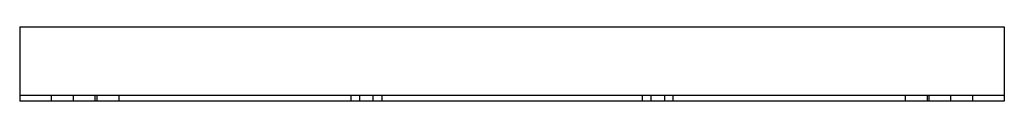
# Model space of a CAD drawing. Header units: millimetres. Extents: x -266 to 266, y -20 to 20.
import ezdxf

# ---------------------------------------------------------------- set-up
doc = ezdxf.new("R2010")
doc.units = ezdxf.units.MM
doc.layers.add('HIDDEN', color=7, linetype='Continuous')
doc.layers.add('THICK', color=7, linetype='Continuous')

msp = doc.modelspace()

# ---------------------------------------------------------------- linework, layer by layer
at = {"layer": 'HIDDEN'}
for p, q in [((-266, 20), (-266, 20)), ((266, 20), (266, 20)), ((-266, -17), (-266, -17)), ((266, -17), (-266, -17)), ((-266, -20), (-266, -20)), ((-249, -17), (-249, -20)), ((-237, -20), (-237, -17)), ((-225.38, -17), (-225.38, -20)), ((-224.35, -17), (-224.35, -20)), ((-212.35, -17), (-212.35, -20)), ((-87, -17), (-87, -20)), ((-82.36, -17), (-82.36, -20)), ((-75, -20), (-75, -17)), ((-70.36, -17), (-70.36, -20)), ((70.36, -17), (70.36, -20)), ((75, -17), (75, -20)), ((82.36, -17), (82.36, -20)), ((87, -20), (87, -17)), ((212.35, -17), (212.35, -20)), ((224.35, -17), (224.35, -20)), ((225.38, -20), (225.38, -17)), ((237, -17), (237, -20)), ((249, -20), (249, -17)), ((266, -17), (266, -17)), ((266, -20), (266, -20))]:
    msp.add_line(p, q, dxfattribs=at)
at = {"layer": 'THICK'}
for p, q in [((-266, 20), (-266, -20)), ((-266, 20), (266, 20)), ((266, 20), (266, -20)), ((266, -20), (-266, -20))]:
    msp.add_line(p, q, dxfattribs=at)

doc.saveas('drawing.dxf')
